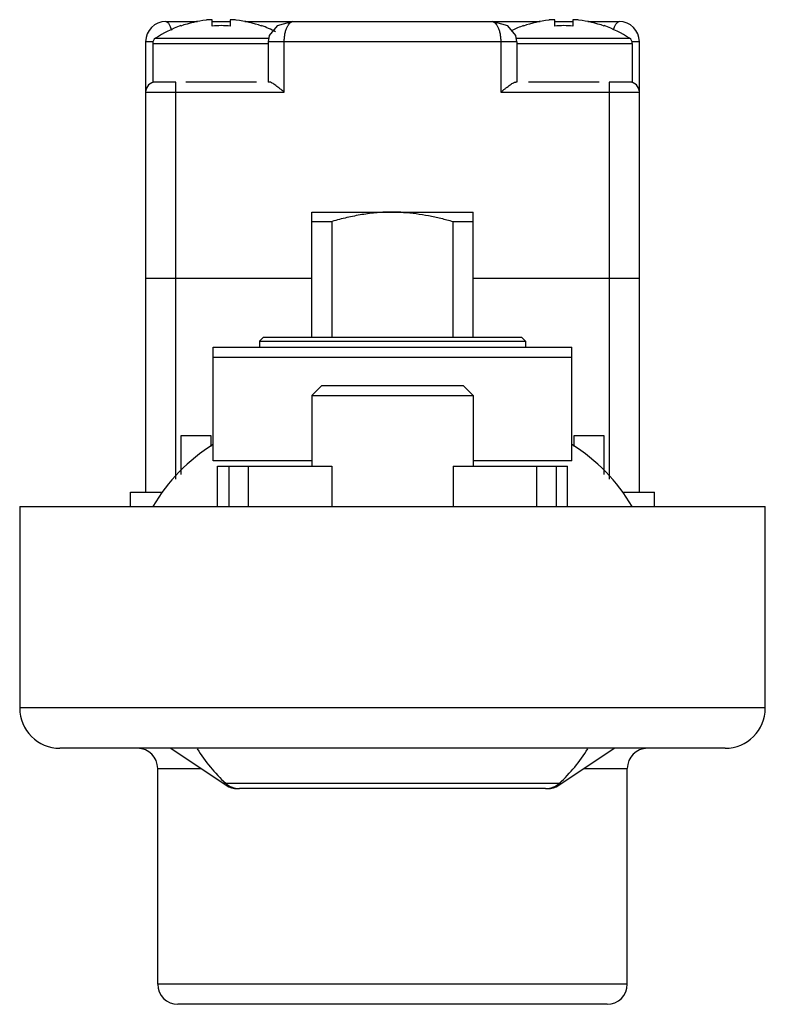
# Model space of a CAD drawing. Header units: millimetres. Extents: x 10.5 to 88.9, y 46 to 94.8.
# Tile 5 of 5: x 51.9 to 88.9, y 46 to 94.8. Entities that reach past the tile are written whole.
import ezdxf

# ---------------------------------------------------------------- set-up
doc = ezdxf.new("R2010")
doc.units = ezdxf.units.MM
doc.header["$LTSCALE"] = 9.129936
doc.layers.get('0').update_dxf_attribs({"linetype": 'CONTINUOUS'})

msp = doc.modelspace()

# ---------------------------------------------------------------- linework, layer by layer
at = {"color": 7}
for p, q in [((61.411, 94.48), (61.411, 94.779)), ((62.311, 94.779), (62.311, 94.48)), ((78.411, 94.48), (78.411, 94.779)), ((79.311, 94.779), (79.311, 94.48)), ((59.111, 94.703), (60.682, 94.703)), ((59.861, 94.48), (59.861, 94.498)), ((61.411, 94.703), (62.311, 94.703)), ((63.031, 94.703), (77.682, 94.703)), ((63.861, 94.498), (63.861, 94.48)), ((76.861, 94.48), (76.861, 94.498)), ((78.411, 94.703), (79.311, 94.703)), ((80.059, 94.703), (81.611, 94.703)), ((80.861, 94.498), (80.861, 94.48)), ((58.597, 93.872), (64.22, 93.872)), ((76.502, 93.872), (82.125, 93.872)), ((58.111, 93.703), (58.111, 71.353)), ((58.477, 93.703), (58.111, 93.703)), ((58.461, 93.62), (58.461, 91.703)), ((58.461, 93.62), (64.189, 93.62)), ((64.189, 93.703), (64.189, 91.703)), ((76.532, 93.703), (64.189, 93.703)), ((64.989, 93.703), (64.342, 93.703)), ((64.989, 91.203), (64.989, 93.703)), ((75.732, 93.703), (75.732, 91.203)), ((76.532, 93.703), (76.532, 91.703)), ((76.532, 93.62), (82.261, 93.62)), ((82.611, 93.703), (82.245, 93.703)), ((82.261, 93.62), (82.261, 91.703)), ((82.611, 71.353), (82.611, 93.703)), ((58.508, 91.703), (58.461, 91.703)), ((59.611, 91.703), (58.611, 91.703)), ((59.611, 72.004), (59.611, 91.703)), ((63.611, 91.703), (60.111, 91.703)), ((64.248, 91.703), (64.189, 91.703)), ((76.532, 91.703), (76.474, 91.703)), ((80.611, 91.703), (77.111, 91.703)), ((82.111, 91.703), (81.111, 91.703)), ((81.111, 91.703), (81.111, 72.004)), ((82.261, 91.703), (82.215, 91.703)), ((58.111, 91.203), (64.989, 91.203)), ((75.732, 91.203), (82.611, 91.203)), ((66.361, 85.253), (74.361, 85.253)), ((66.361, 79.053), (66.361, 85.253)), ((70.914, 85.235), (70.908, 85.236)), ((70.914, 85.235), (70.908, 85.236)), ((74.361, 79.053), (74.361, 85.253)), ((66.361, 84.787), (67.361, 84.787)), ((67.361, 79.053), (67.361, 84.787)), ((73.361, 84.787), (74.361, 84.787)), ((73.361, 84.787), (73.361, 79.053)), ((66.361, 81.953), (58.111, 81.953)), ((82.611, 81.953), (74.361, 81.953)), ((63.961, 79.053), (63.761, 78.853)), ((63.761, 78.853), (76.961, 78.853)), ((63.761, 78.853), (63.761, 78.553)), ((63.961, 79.053), (76.761, 79.053)), ((76.761, 79.053), (76.961, 78.853)), ((76.961, 78.853), (76.961, 78.553)), ((61.461, 78.553), (79.261, 78.553)), ((61.461, 72.912), (61.461, 78.553)), ((79.261, 72.912), (79.261, 78.553)), ((61.461, 78.053), (79.261, 78.053)), ((66.861, 76.653), (66.361, 76.153)), ((66.861, 76.653), (73.861, 76.653)), ((73.861, 76.653), (74.361, 76.153)), ((66.361, 76.153), (74.361, 76.153)), ((66.361, 76.153), (66.361, 72.653)), ((74.361, 76.153), (74.361, 72.653)), ((61.361, 74.153), (59.861, 74.153)), ((59.861, 74.153), (59.861, 72.235)), ((61.361, 73.624), (61.361, 74.153)), ((80.861, 74.153), (79.361, 74.153)), ((79.361, 74.153), (79.361, 73.624)), ((80.861, 72.235), (80.861, 74.153)), ((66.361, 72.912), (61.461, 72.912)), ((79.261, 72.912), (74.361, 72.912)), ((61.673, 72.653), (67.349, 72.653)), ((61.673, 70.653), (61.673, 72.653)), ((62.231, 72.653), (62.231, 70.653)), ((63.222, 70.653), (63.222, 72.653)), ((67.349, 72.653), (67.349, 70.653)), ((73.373, 72.653), (79.048, 72.653)), ((73.373, 72.653), (73.373, 70.653)), ((77.5, 72.653), (77.5, 70.653)), ((78.491, 70.653), (78.491, 72.653)), ((79.048, 70.653), (79.048, 72.653)), ((57.361, 71.353), (58.932, 71.353)), ((57.361, 70.653), (57.361, 71.353)), ((81.789, 71.353), (83.361, 71.353)), ((83.361, 70.653), (83.361, 71.353)), ((51.861, 70.653), (88.861, 70.653)), ((51.861, 70.653), (51.861, 60.653)), ((88.861, 60.653), (88.861, 70.653)), ((88.861, 60.653), (51.861, 60.653)), ((86.861, 58.653), (53.861, 58.653)), ((59.361, 58.653), (62.109, 56.821)), ((78.613, 56.821), (81.361, 58.653)), ((58.711, 57.653), (60.861, 57.653)), ((58.711, 46.953), (58.711, 57.653)), ((79.861, 57.653), (82.011, 57.653)), ((82.011, 46.953), (82.011, 57.653)), ((61.961, 56.92), (78.761, 56.92)), ((77.96, 56.653), (62.762, 56.653)), ((82.011, 46.953), (58.711, 46.953)), ((81.011, 45.953), (59.711, 45.953))]:
    msp.add_line(p, q, dxfattribs=at)
for points in [[(65.422, 94.703), (64.637, 94.489), (64.246, 94.014), (64.189, 93.703)], [(76.532, 93.703), (76.477, 94.013), (76.086, 94.488), (75.3, 94.703)]]:
    msp.add_lwpolyline(points, dxfattribs=at)
for centre, radius, start, end in [((61.861, 88.873), 5.953, 97.2377, 109.6312), ((61.861, 88.873), 5.953, 70.3688, 82.7623), ((78.861, 88.873), 5.953, 97.2377, 109.6312), ((78.861, 88.873), 5.953, 70.3688, 82.7623), ((59.111, 93.703), 1, 90.0018, 180), ((61.861, 88.873), 5.97, 109.573, 123.1435), ((61.861, 88.873), 5.625, 85.4115, 94.5885), ((61.861, 88.873), 5.97, 63.1673, 70.427), ((78.861, 88.873), 5.97, 109.573, 115.5469), ((78.861, 88.873), 5.625, 85.4115, 94.5885), ((78.861, 88.873), 5.97, 56.8565, 70.427), ((81.611, 93.703), 1, 0, 89.9992), ((58.761, 93.62), 0.3, 123.1435, 180), ((81.961, 93.62), 0.3, 0, 56.8565), ((58.611, 91.203), 0.5, 90, 180), ((82.111, 91.203), 0.5, 0, 90), ((70.359, 76.576), 8.677, 86.3737, 89.9894), ((66.151, 66.153), 8.9, 121.803, 149.6276), ((74.57, 66.153), 8.9, 30.3724, 58.197), ((53.861, 60.653), 2, 180, 270), ((86.861, 60.653), 2, 270, 360), ((57.711, 57.653), 1, 0, 90), ((67.861, 63.153), 8.5, 212.2399, 227.1666), ((72.861, 63.153), 8.5, 312.8334, 327.7651), ((83.011, 57.653), 1, 90, 180), ((62.762, 57.653), 1, 227.1666, 270), ((62.664, 57.653), 1, 236.3099, 270), ((77.96, 57.653), 1, 270, 312.8334), ((78.058, 57.653), 1, 270, 303.6901), ((59.711, 46.953), 1, 180, 270), ((81.011, 46.953), 1, 270, 360)]:
    msp.add_arc(centre, radius, start, end, dxfattribs=at)
for points, knots in [([(61.411, 94.779), (61.411, 94.78), (61.41, 94.782), (61.407, 94.784), (61.404, 94.786), (61.397, 94.788), (61.387, 94.79), (61.375, 94.792), (61.36, 94.793), (61.342, 94.794), (61.314, 94.794), (61.275, 94.793), (61.224, 94.79), (61.168, 94.785), (61.13, 94.781), (61.111, 94.779)], [0, 0, 0, 0, 0.01249, 0.020403, 0.029993, 0.05498, 0.08825, 0.129899, 0.179742, 0.237394, 0.302382, 0.45187, 0.622485, 0.807617, 1, 1, 1, 1]), ([(62.611, 94.779), (62.573, 94.783), (62.517, 94.789), (62.446, 94.793), (62.407, 94.794), (62.38, 94.794), (62.362, 94.793), (62.347, 94.792), (62.334, 94.79), (62.324, 94.788), (62.318, 94.786), (62.314, 94.784), (62.312, 94.782), (62.311, 94.78), (62.311, 94.779)], [0, 0, 0, 0, 0.37751, 0.548107, 0.697607, 0.762587, 0.820252, 0.870092, 0.911736, 0.945022, 0.970005, 0.979596, 0.987512, 1, 1, 1, 1]), ([(78.411, 94.779), (78.411, 94.78), (78.41, 94.782), (78.407, 94.784), (78.404, 94.786), (78.397, 94.788), (78.387, 94.79), (78.375, 94.792), (78.36, 94.793), (78.342, 94.794), (78.314, 94.794), (78.275, 94.793), (78.224, 94.79), (78.168, 94.785), (78.13, 94.781), (78.111, 94.779)], [0, 0, 0, 0, 0.01249, 0.020403, 0.029993, 0.05498, 0.08825, 0.129899, 0.179742, 0.237394, 0.302382, 0.45187, 0.622485, 0.807617, 1, 1, 1, 1]), ([(79.611, 94.779), (79.573, 94.783), (79.517, 94.789), (79.446, 94.793), (79.407, 94.794), (79.38, 94.794), (79.362, 94.793), (79.347, 94.792), (79.334, 94.79), (79.324, 94.788), (79.318, 94.786), (79.314, 94.784), (79.312, 94.782), (79.311, 94.78), (79.311, 94.779)], [0, 0, 0, 0, 0.37751, 0.548107, 0.697607, 0.762587, 0.820252, 0.870092, 0.911736, 0.945022, 0.970005, 0.979596, 0.987512, 1, 1, 1, 1]), ([(59.111, 94.703), (59.137, 94.703), (59.178, 94.682), (59.224, 94.638), (59.279, 94.566), (59.341, 94.442), (59.377, 94.331), (59.393, 94.268)], [0, 0, 0, 0, 0.14259, 0.238628, 0.353378, 0.640358, 1, 1, 1, 1]), ([(64.989, 93.703), (64.989, 93.737), (64.991, 93.805), (64.999, 93.906), (65.009, 94.004), (65.024, 94.099), (65.046, 94.188), (65.07, 94.273), (65.097, 94.351), (65.135, 94.442), (65.188, 94.539), (65.26, 94.63), (65.338, 94.688), (65.396, 94.703), (65.423, 94.703)], [0, 0, 0, 0, 0.087863, 0.174815, 0.260003, 0.342558, 0.421923, 0.497439, 0.56855, 0.635019, 0.753076, 0.851207, 0.931451, 1, 1, 1, 1]), ([(75.299, 94.703), (75.325, 94.703), (75.384, 94.688), (75.461, 94.63), (75.534, 94.54), (75.586, 94.442), (75.624, 94.351), (75.662, 94.244), (75.693, 94.128), (75.712, 94.004), (75.727, 93.872), (75.733, 93.771), (75.732, 93.703)], [0, 0, 0, 0, 0.068601, 0.148788, 0.247042, 0.365001, 0.431451, 0.502665, 0.657449, 0.740031, 0.825218, 1, 1, 1, 1]), ([(81.339, 94.306), (81.355, 94.363), (81.391, 94.466), (81.45, 94.579), (81.503, 94.644), (81.547, 94.684), (81.586, 94.703), (81.611, 94.703)], [0, 0, 0, 0, 0.35805, 0.643668, 0.758339, 0.854829, 1, 1, 1, 1]), ([(64.989, 91.203), (64.919, 91.259), (64.813, 91.342), (64.674, 91.449), (64.574, 91.524), (64.479, 91.591), (64.392, 91.647), (64.326, 91.683), (64.278, 91.699), (64.257, 91.703), (64.248, 91.703)], [0, 0, 0, 0, 0.300584, 0.446407, 0.586134, 0.716583, 0.83316, 0.929622, 0.968345, 1, 1, 1, 1]), ([(75.732, 91.203), (75.803, 91.259), (75.908, 91.342), (76.048, 91.449), (76.148, 91.524), (76.242, 91.591), (76.329, 91.647), (76.396, 91.683), (76.443, 91.699), (76.464, 91.703), (76.474, 91.703)], [0, 0, 0, 0, 0.300593, 0.44642, 0.586156, 0.716611, 0.833198, 0.929671, 0.968369, 1, 1, 1, 1]), ([(70.361, 85.253), (70.107, 85.253), (69.599, 85.23), (68.844, 85.132), (68.097, 84.982), (67.605, 84.855), (67.361, 84.787)], [0, 0, 0, 0, 0.249977, 0.499968, 0.749977, 1, 1, 1, 1]), ([(70.914, 85.235), (71.121, 85.222), (71.535, 85.181), (72.15, 85.08), (72.759, 84.948), (73.161, 84.843), (73.361, 84.787)], [0, 0, 0, 0, 0.249988, 0.499984, 0.749989, 1, 1, 1, 1])]:
    msp.add_open_spline(points, degree=3, knots=knots, dxfattribs=at)

doc.saveas('drawing.dxf')
